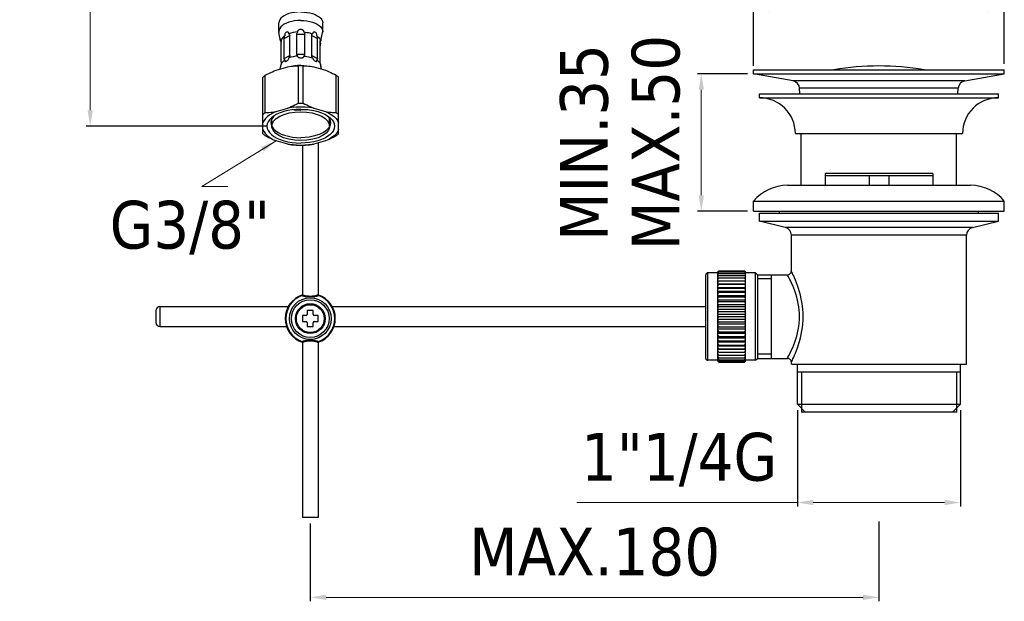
# Model space of a CAD drawing. Header units: millimetres. Extents: x 857 to 1158, y -7 to 655.
# Tile 1 of 3: x 857 to 1104, y -7 to 139. Entities that reach past the tile are written whole.
import ezdxf

# ---------------------------------------------------------------- set-up
doc = ezdxf.new("R2010")
doc.units = ezdxf.units.MM
doc.styles.add('ROMANS', font='ROMANS')
doc.styles.get("Standard").update_dxf_attribs({"font": 'tahoma.ttf'})
doc.dimstyles.new('ISO-25', dxfattribs={"dimtxt": 12, "dimasz": 4, "dimexe": 1, "dimexo": 1.5, "dimgap": 1.5, "dimtad": 1, "dimdec": 0, "dimtxsty": 'Standard', "dimcen": 2.5, "dimclrd": 7, "dimclre": 7, "dimclrt": 7, "dimadec": 0, "dimazin": 0, "dimtfac": 1, "dimtdec": 0, "dimtmove": 0, "dimatfit": 3, "dimfxl": 1, "dimlwd": 13, "dimarcsym": 0})

# ---------------------------------------------------------------- blocks, each defined once
blk = doc.blocks.new('*D16')
at = {"color": 7, "linetype": 'Continuous', "lineweight": -2, "transparency": 16777216}
for p, q in [((896.46, 248.1), (873.8, 248.1)), ((918.99, 111.96), (873.8, 111.96))]:
    blk.add_line(p, q, dxfattribs=at)
at = {"color": 7, "linetype": 'Continuous', "lineweight": 13, "transparency": 16777216}
blk.add_line((874.8, 244.1), (874.8, 115.96), dxfattribs=at)
at = {"color": 7, "linetype": 'Continuous', "transparency": 16777216}
for points in [[(874.14, 244.1), (875.47, 244.1), (874.8, 248.1)], [(874.14, 115.96), (875.47, 115.96), (874.8, 111.96)]]:
    blk.add_solid(points, dxfattribs=at)
at = {"layer": 'Defpoints', "color": 0, "linetype": 'Continuous', "transparency": 16777216}
for p in [(897.96, 248.1), (874.8, 111.96), (920.49, 111.96)]:
    blk.add_point(p, dxfattribs=at)
at = {"color": 7, "linetype": 'Continuous', "transparency": 16777216, "insert": (857.3, 180.03), "char_height": 12, "attachment_point": 2, "rotation": 90, "line_spacing_factor": 0.9}
blk.add_mtext('MAX. 350', dxfattribs=at)
blk = doc.blocks.new('*D18')
at = {"color": 7, "linetype": 'Continuous', "lineweight": -2, "transparency": 16777216}
for p, q in [((1041.46, 127.1), (1041.46, 142.25)), ((1104.46, 127.6), (1104.46, 142.25))]:
    blk.add_line(p, q, dxfattribs=at)
at = {"color": 7, "linetype": 'Continuous', "lineweight": 13, "transparency": 16777216}
blk.add_line((1100.46, 141.25), (1045.46, 141.25), dxfattribs=at)
at = {"color": 7, "linetype": 'Continuous', "transparency": 16777216}
for points in [[(1045.46, 141.91), (1045.46, 140.58), (1041.46, 141.25)], [(1100.46, 141.91), (1100.46, 140.58), (1104.46, 141.25)]]:
    blk.add_solid(points, dxfattribs=at)
at = {"layer": 'Defpoints', "color": 0, "linetype": 'Continuous', "transparency": 16777216}
for p in [(1041.46, 141.25), (1041.46, 125.6), (1104.46, 126.1)]:
    blk.add_point(p, dxfattribs=at)
at = {"color": 7, "linetype": 'Continuous', "transparency": 16777216, "insert": (1072.96, 158.75), "char_height": 12, "attachment_point": 2, "line_spacing_factor": 0.9}
blk.add_mtext('{\\fArial|b0|i0|c0|p34;Ø}63', dxfattribs=at)
blk = doc.blocks.new('*D19')
at = {"color": 7, "linetype": 'Continuous', "lineweight": -2, "transparency": 16777216}
for p, q in [((1052.46, 40.6), (1052.46, 16.36)), ((1093.46, 40.6), (1093.46, 16.36))]:
    blk.add_line(p, q, dxfattribs=at)
at = {"color": 7, "linetype": 'Continuous', "lineweight": 13, "transparency": 16777216}
for p, q in [((1052.46, 17.36), (997.09, 17.36)), ((1089.46, 17.36), (1056.46, 17.36))]:
    blk.add_line(p, q, dxfattribs=at)
at = {"color": 7, "linetype": 'Continuous', "transparency": 16777216}
for points in [[(1056.46, 18.03), (1056.46, 16.7), (1052.46, 17.36)], [(1089.46, 18.03), (1089.46, 16.7), (1093.46, 17.36)]]:
    blk.add_solid(points, dxfattribs=at)
at = {"layer": 'Defpoints', "color": 0, "linetype": 'Continuous', "transparency": 16777216}
for p in [(1052.46, 42.1), (1093.46, 42.1), (1093.46, 17.36)]:
    blk.add_point(p, dxfattribs=at)
at = {"color": 7, "linetype": 'Continuous', "transparency": 16777216, "insert": (1022.77, 34.86), "char_height": 12, "attachment_point": 2, "line_spacing_factor": 0.9}
blk.add_mtext('1"1/4G', dxfattribs=at)
blk = doc.blocks.new('*D20')
at = {"color": 7, "linetype": 'Continuous', "lineweight": -2, "transparency": 16777216}
for p, q in [((1039.96, 125.1), (1027.34, 125.1)), ((1039.96, 90.6), (1027.34, 90.6))]:
    blk.add_line(p, q, dxfattribs=at)
at = {"color": 7, "linetype": 'Continuous', "lineweight": 13, "transparency": 16777216}
blk.add_line((1028.34, 94.6), (1028.34, 121.1), dxfattribs=at)
at = {"color": 7, "linetype": 'Continuous', "transparency": 16777216}
for points in [[(1027.67, 121.1), (1029, 121.1), (1028.34, 125.1)], [(1027.67, 94.6), (1029, 94.6), (1028.34, 90.6)]]:
    blk.add_solid(points, dxfattribs=at)
at = {"layer": 'Defpoints', "color": 0, "linetype": 'Continuous', "transparency": 16777216}
for p in [(1028.34, 125.1), (1041.46, 125.1), (1041.46, 90.6)]:
    blk.add_point(p, dxfattribs=at)
at = {"color": 7, "linetype": 'Continuous', "transparency": 16777216, "insert": (992.84, 107.85), "char_height": 12, "attachment_point": 2, "rotation": 90, "line_spacing_factor": 0.9}
blk.add_mtext('MIN.35\\PMAX.50', dxfattribs=at)
blk = doc.blocks.new('*D21')
at = {"color": 7, "linetype": 'Continuous', "lineweight": -2, "transparency": 16777216}
for p, q in [((1072.96, 12.6), (1072.96, -7.48)), ((930.1, 12.09), (930.1, -7.48))]:
    blk.add_line(p, q, dxfattribs=at)
at = {"color": 7, "linetype": 'Continuous', "lineweight": 13, "transparency": 16777216}
blk.add_line((934.1, -6.48), (1068.96, -6.48), dxfattribs=at)
at = {"color": 7, "linetype": 'Continuous', "transparency": 16777216}
for points in [[(934.1, -5.82), (934.1, -7.15), (930.1, -6.48)], [(1068.96, -5.82), (1068.96, -7.15), (1072.96, -6.48)]]:
    blk.add_solid(points, dxfattribs=at)
at = {"layer": 'Defpoints', "color": 0, "linetype": 'Continuous', "transparency": 16777216}
for p in [(930.1, 13.59), (1072.96, 14.1), (1072.96, -6.48)]:
    blk.add_point(p, dxfattribs=at)
at = {"color": 7, "linetype": 'Continuous', "transparency": 16777216, "insert": (1001.53, 11.02), "char_height": 12, "attachment_point": 2, "line_spacing_factor": 0.9}
blk.add_mtext('MAX.180', dxfattribs=at)

msp = doc.modelspace()

# ---------------------------------------------------------------- linework, layer by layer
at = {"color": 7, "linetype": 'Continuous'}
for p, q in [((922.21, 135.77), (922.21, 137.94)), ((933.21, 135.77), (933.21, 137.94)), ((922.21, 135.77), (922.23, 135.51)), ((922.64, 133.4), (922.23, 135.51)), ((923.54, 134.03), (924.95, 134.74)), ((923.54, 129.01), (923.54, 134.03)), ((924.95, 129.71), (924.95, 134.74)), ((926.71, 135.1), (928.7, 135.1)), ((926.71, 130.08), (926.71, 135.1)), ((928.7, 130.08), (928.7, 135.1)), ((930.47, 134.74), (931.88, 134.03)), ((930.47, 129.71), (930.47, 134.74)), ((931.88, 129.01), (931.88, 134.03)), ((932.77, 133.4), (933.18, 135.51)), ((933.21, 135.77), (933.18, 135.51)), ((922.72, 133.03), (922.74, 132.91)), ((922.74, 132.91), (922.76, 132.8)), ((922.81, 128.13), (922.81, 133.15)), ((932.61, 128.13), (932.61, 133.15)), ((932.75, 133.3), (932.77, 133.4)), ((923.54, 129.01), (924.95, 129.71)), ((926.71, 130.08), (928.7, 130.08)), ((930.47, 129.71), (931.88, 129.01)), ((921.49, 126.04), (924.42, 126.89)), ((922.53, 126.34), (922.64, 126.89)), ((922.64, 126.89), (922.66, 126.99)), ((922.74, 127.37), (922.76, 127.48)), ((922.89, 127.78), (922.76, 127.48)), ((923.09, 128.07), (922.89, 127.78)), ((927.71, 127.26), (926.92, 127.23)), ((927.13, 117.77), (927.13, 127.16)), ((927.71, 127.26), (928.49, 127.23)), ((928.29, 117.77), (928.29, 127.16)), ((930.99, 126.89), (933.92, 126.04)), ((932.47, 127.88), (932.58, 127.68)), ((932.58, 127.68), (932.65, 127.48)), ((932.7, 127.25), (932.75, 126.99)), ((932.75, 126.99), (932.77, 126.89)), ((932.88, 126.34), (932.77, 126.89)), ((918.21, 110.05), (918.21, 124.25)), ((918.79, 115.37), (918.79, 124.76)), ((936.63, 115.37), (936.63, 124.76)), ((937.21, 110.05), (937.21, 124.25)), ((1041.46, 126.1), (1104.46, 126.1)), ((1041.46, 125.1), (1041.46, 126.1)), ((1041.46, 125.1), (1104.46, 125.1)), ((1051.39, 123.35), (1041.46, 125.1)), ((1094.53, 123.35), (1104.46, 125.1)), ((1104.46, 125.1), (1104.46, 126.1)), ((1094.53, 123.35), (1051.39, 123.35)), ((1092.88, 121.48), (1053.04, 121.48)), ((1053.11, 120.1), (1053.04, 121.48)), ((1092.81, 120.1), (1092.88, 121.48)), ((1042.96, 120.1), (1102.96, 120.1)), ((1042.96, 119.1), (1042.96, 120.1)), ((1042.96, 119.1), (1102.96, 119.1)), ((1102.96, 119.1), (1102.96, 120.1)), ((921.49, 115.65), (924.42, 116.49)), ((930.99, 116.49), (933.92, 115.65)), ((921.23, 114.69), (920.88, 114.38)), ((934.19, 114.69), (934.53, 114.38)), ((920.21, 112.82), (920.28, 112.29)), ((920.28, 112.29), (920.51, 111.77)), ((920.46, 111.96), (920.46, 113.75)), ((935.13, 112.29), (934.9, 111.77)), ((934.96, 111.96), (934.96, 113.75)), ((935.21, 112.82), (935.13, 112.29)), ((918.21, 111.11), (918.47, 110.56)), ((918.47, 110.56), (918.85, 110.04)), ((936.95, 110.56), (936.57, 110.04)), ((937.21, 111.11), (936.95, 110.56)), ((1051.96, 110.1), (1093.96, 110.1)), ((1053.46, 97.1), (1053.46, 110.1)), ((1092.46, 97.1), (1092.46, 110.1)), ((924.42, 107.42), (921.49, 108.27)), ((928.1, 107.14), (928.1, 69.5)), ((933.92, 108.27), (930.99, 107.42)), ((932.1, 107.74), (932.1, 69.5)), ((1086.46, 100.1), (1059.46, 100.1)), ((1059.46, 100.1), (1059.46, 97.1)), ((1059.46, 99.6), (1086.46, 99.6)), ((1070.5, 99.6), (1070.5, 97.1)), ((1075.42, 99.6), (1075.42, 97.1)), ((1086.46, 100.1), (1086.46, 97.1)), ((1049.96, 97.1), (1095.96, 97.1)), ((1041.46, 93.1), (1104.46, 93.1)), ((1041.46, 90.6), (1041.46, 93.1)), ((1104.46, 90.6), (1104.46, 93.1)), ((1041.46, 90.6), (1104.46, 90.6)), ((1042.96, 90.1), (1102.96, 90.1)), ((1042.96, 88.1), (1042.96, 90.1)), ((1047.96, 90.1), (1047.96, 90.6)), ((1097.96, 90.1), (1097.96, 90.6)), ((1102.96, 88.1), (1102.96, 90.1)), ((1042.96, 88.1), (1102.96, 88.1)), ((1049.44, 86.48), (1042.96, 88.1)), ((1096.47, 86.48), (1102.96, 88.1)), ((1096.47, 86.48), (1049.44, 86.48)), ((1094.96, 84.54), (1050.96, 84.54)), ((1050.96, 75.6), (1050.96, 84.54)), ((1094.96, 52.1), (1094.96, 84.54)), ((1029.46, 53.6), (1029.46, 74.6)), ((1032.46, 75.1), (1029.96, 75.1)), ((1029.96, 53.1), (1029.96, 75.1)), ((1032.54, 75.43), (1032.46, 75.34)), ((1032.46, 75.31), (1032.54, 75.38)), ((1032.46, 52.85), (1032.46, 75.34)), ((1032.54, 75.33), (1032.46, 75.24)), ((1032.46, 75.13), (1032.54, 75.19)), ((1032.54, 75.1), (1032.46, 74.99)), ((1032.46, 74.81), (1032.54, 74.86)), ((1032.54, 74.72), (1032.46, 74.61)), ((1032.46, 74.36), (1032.58, 74.41)), ((1032.54, 74.22), (1032.46, 74.1)), ((1032.62, 75.51), (1032.54, 75.43)), ((1032.54, 75.38), (1032.62, 75.45)), ((1032.62, 75.43), (1032.54, 75.33)), ((1032.54, 75.19), (1032.62, 75.25)), ((1032.62, 75.2), (1032.54, 75.1)), ((1032.54, 74.86), (1032.62, 74.9)), ((1032.62, 74.84), (1032.54, 74.72)), ((1032.62, 74.34), (1032.54, 74.22)), ((1032.58, 74.41), (1032.71, 74.46)), ((1032.71, 75.6), (1032.62, 75.51)), ((1032.71, 75.52), (1032.62, 75.43)), ((1032.62, 75.45), (1032.71, 75.52)), ((1032.71, 75.31), (1032.62, 75.2)), ((1032.62, 75.25), (1032.71, 75.31)), ((1032.71, 74.95), (1032.62, 74.84)), ((1032.62, 74.9), (1032.71, 74.95)), ((1032.71, 74.46), (1032.62, 74.34)), ((1032.71, 75.6), (1039.21, 75.6)), ((1032.71, 75.52), (1039.21, 75.52)), ((1032.71, 75.31), (1039.21, 75.31)), ((1032.71, 74.95), (1039.21, 74.95)), ((1032.71, 74.46), (1039.21, 74.46)), ((1039.25, 75.55), (1039.21, 75.6)), ((1039.21, 75.52), (1039.29, 75.45)), ((1039.29, 75.43), (1039.21, 75.52)), ((1039.21, 75.31), (1039.29, 75.25)), ((1039.29, 75.2), (1039.21, 75.31)), ((1039.21, 74.95), (1039.29, 74.9)), ((1039.29, 74.84), (1039.21, 74.95)), ((1039.21, 74.46), (1039.33, 74.41)), ((1039.29, 74.34), (1039.21, 74.46)), ((1039.33, 75.47), (1039.25, 75.55)), ((1039.29, 75.45), (1039.38, 75.38)), ((1039.38, 75.33), (1039.29, 75.43)), ((1039.29, 75.25), (1039.38, 75.19)), ((1039.38, 75.1), (1039.29, 75.2)), ((1039.29, 74.9), (1039.38, 74.86)), ((1039.38, 74.72), (1039.29, 74.84)), ((1039.38, 74.22), (1039.29, 74.34)), ((1039.33, 74.41), (1039.46, 74.36)), ((1039.38, 75.38), (1039.46, 75.31)), ((1039.46, 75.24), (1039.38, 75.33)), ((1039.38, 75.19), (1039.46, 75.13)), ((1039.46, 74.99), (1039.38, 75.1)), ((1039.38, 74.86), (1039.46, 74.81)), ((1039.46, 74.61), (1039.38, 74.72)), ((1039.46, 74.1), (1039.38, 74.22)), ((1039.46, 52.85), (1039.46, 75.34)), ((1041.96, 75.1), (1039.46, 75.1)), ((1041.96, 75.1), (1042.46, 74.6)), ((1041.96, 53.1), (1041.96, 75.1)), ((1042.46, 74.6), (1049.96, 74.6)), ((1042.46, 74.6), (1042.46, 53.6)), ((1045.96, 53.6), (1045.96, 74.6)), ((1049.97, 74.56), (1049.96, 74.6)), ((1050.97, 75.56), (1050.96, 75.6)), ((1032.46, 73.78), (1032.58, 73.81)), ((1032.54, 73.58), (1032.46, 73.46)), ((1032.46, 73.08), (1032.71, 73.09)), ((1032.5, 72.76), (1032.46, 72.7)), ((1032.46, 72.3), (1039.46, 72.3)), ((1032.46, 72.26), (1032.71, 72.23)), ((1032.54, 71.96), (1032.46, 71.83)), ((1032.58, 72.89), (1032.5, 72.76)), ((1032.62, 73.71), (1032.54, 73.58)), ((1032.62, 72.1), (1032.54, 71.96)), ((1032.58, 73.81), (1032.71, 73.83)), ((1032.71, 73.83), (1032.62, 73.71)), ((1032.71, 72.23), (1032.62, 72.1)), ((1032.71, 73.83), (1039.21, 73.83)), ((1032.71, 73.09), (1039.21, 73.09)), ((1032.71, 72.23), (1039.21, 72.23)), ((1039.21, 73.83), (1039.33, 73.81)), ((1039.29, 73.71), (1039.21, 73.83)), ((1039.21, 73.09), (1039.46, 73.08)), ((1039.29, 72.96), (1039.21, 73.09)), ((1039.21, 72.23), (1039.46, 72.26)), ((1039.29, 72.1), (1039.21, 72.23)), ((1039.38, 73.58), (1039.29, 73.71)), ((1039.38, 72.83), (1039.29, 72.96)), ((1039.38, 71.96), (1039.29, 72.1)), ((1039.33, 73.81), (1039.46, 73.78)), ((1039.46, 73.46), (1039.38, 73.58)), ((1039.46, 72.7), (1039.38, 72.83)), ((1039.46, 71.83), (1039.38, 71.96)), ((1045.96, 73.55), (1042.46, 73.55)), ((927.99, 69.36), (927.94, 69.5)), ((932.21, 69.36), (932.26, 69.5)), ((1032.46, 71.43), (1039.46, 71.43)), ((1032.46, 71.35), (1032.58, 71.31)), ((1032.5, 70.94), (1032.46, 70.87)), ((1032.46, 70.46), (1039.46, 70.46)), ((1032.54, 69.95), (1032.46, 69.82)), ((1032.46, 69.42), (1039.46, 69.42)), ((1032.58, 71.07), (1032.5, 70.94)), ((1032.62, 70.08), (1032.54, 69.95)), ((1032.58, 71.31), (1032.71, 71.27)), ((1032.58, 70.28), (1032.71, 70.22)), ((1032.71, 70.22), (1032.62, 70.08)), ((1032.71, 71.27), (1039.21, 71.27)), ((1032.71, 70.22), (1039.21, 70.22)), ((1039.21, 71.27), (1039.33, 71.31)), ((1039.29, 71.13), (1039.21, 71.27)), ((1039.29, 70.08), (1039.21, 70.22)), ((1039.38, 71), (1039.29, 71.13)), ((1039.38, 69.95), (1039.29, 70.08)), ((1039.33, 71.31), (1039.46, 71.35)), ((1039.46, 70.87), (1039.38, 71)), ((1039.38, 70.3), (1039.46, 70.34)), ((1039.46, 69.82), (1039.38, 69.95)), ((934.66, 67.92), (934.66, 67.92)), ((1032.46, 69.25), (1032.54, 69.2)), ((1032.54, 68.83), (1032.46, 68.7)), ((1032.46, 68.31), (1039.46, 68.31)), ((1032.46, 68.1), (1032.54, 68.03)), ((1032.54, 67.65), (1032.46, 67.53)), ((1032.46, 67.14), (1039.46, 67.14)), ((1032.46, 66.89), (1032.54, 66.82)), ((1032.54, 69.2), (1032.62, 69.14)), ((1032.62, 68.96), (1032.54, 68.83)), ((1032.54, 68.03), (1032.62, 67.96)), ((1032.62, 67.77), (1032.54, 67.65)), ((1032.54, 66.82), (1032.62, 66.74)), ((1032.62, 69.14), (1032.71, 69.09)), ((1032.71, 69.09), (1032.62, 68.96)), ((1032.62, 67.96), (1032.71, 67.9)), ((1032.71, 67.9), (1032.62, 67.77)), ((1032.71, 69.09), (1039.21, 69.09)), ((1032.71, 67.9), (1039.21, 67.9)), ((1039.21, 69.09), (1039.29, 69.14)), ((1039.29, 68.96), (1039.21, 69.09)), ((1039.21, 67.9), (1039.29, 67.96)), ((1039.29, 67.77), (1039.21, 67.9)), ((1039.29, 69.14), (1039.38, 69.2)), ((1039.38, 68.83), (1039.29, 68.96)), ((1039.29, 67.96), (1039.38, 68.03)), ((1039.38, 67.65), (1039.29, 67.77)), ((1039.33, 66.78), (1039.42, 66.86)), ((1039.38, 69.2), (1039.46, 69.25)), ((1039.46, 68.7), (1039.38, 68.83)), ((1039.38, 68.03), (1039.46, 68.1)), ((1039.46, 67.53), (1039.38, 67.65)), ((1039.42, 66.86), (1039.46, 66.89)), ((891.32, 65.6), (891.32, 62.6)), ((892.32, 66.6), (924.58, 66.6)), ((892.32, 66.6), (892.32, 61.6)), ((929.05, 64.34), (928.1, 64.34)), ((928.1, 64.34), (928.1, 62.84)), ((930.85, 65.59), (929.35, 65.59)), ((929.35, 65.59), (929.35, 64.64)), ((930.85, 64.64), (930.85, 65.59)), ((932.1, 64.34), (931.15, 64.34)), ((932.1, 62.84), (932.1, 64.34)), ((935.63, 66.6), (1029.46, 66.6)), ((1032.54, 66.42), (1032.46, 66.3)), ((1032.46, 65.94), (1039.46, 65.94)), ((1032.46, 65.66), (1032.54, 65.57)), ((1032.54, 65.16), (1032.46, 65.05)), ((1032.46, 64.71), (1039.46, 64.71)), ((1032.62, 66.54), (1032.54, 66.42)), ((1032.54, 65.57), (1032.62, 65.48)), ((1032.62, 65.27), (1032.54, 65.16)), ((1032.62, 66.74), (1032.71, 66.66)), ((1032.71, 66.66), (1032.62, 66.54)), ((1032.62, 65.48), (1032.71, 65.38)), ((1032.71, 65.38), (1032.62, 65.27)), ((1032.71, 66.66), (1039.21, 66.66)), ((1032.71, 65.38), (1039.21, 65.38)), ((1039.29, 66.54), (1039.21, 66.66)), ((1039.21, 65.38), (1039.29, 65.48)), ((1039.29, 65.27), (1039.21, 65.38)), ((1039.38, 66.42), (1039.29, 66.54)), ((1039.29, 65.48), (1039.38, 65.57)), ((1039.38, 65.16), (1039.29, 65.27)), ((1039.46, 66.3), (1039.38, 66.42)), ((1039.38, 65.57), (1039.46, 65.66)), ((1039.46, 65.05), (1039.38, 65.16)), ((1039.38, 64.3), (1039.46, 64.4)), ((928.1, 62.84), (929.05, 62.84)), ((929.35, 62.54), (929.35, 61.59)), ((930.85, 61.59), (930.85, 62.54)), ((931.15, 62.84), (932.1, 62.84)), ((1032.54, 63.89), (1032.46, 63.79)), ((1032.46, 63.48), (1039.46, 63.48)), ((1032.46, 63.14), (1032.54, 63.03)), ((1032.54, 62.63), (1032.46, 62.54)), ((1032.46, 62.25), (1039.46, 62.25)), ((1032.46, 61.89), (1032.54, 61.77)), ((1032.62, 63.99), (1032.54, 63.89)), ((1032.54, 63.03), (1032.62, 62.92)), ((1032.62, 62.72), (1032.54, 62.63)), ((1032.58, 64.25), (1032.66, 64.15)), ((1032.71, 64.1), (1032.62, 63.99)), ((1032.62, 62.92), (1032.71, 62.81)), ((1032.71, 62.81), (1032.62, 62.72)), ((1032.66, 64.15), (1032.71, 64.1)), ((1032.71, 64.1), (1039.21, 64.1)), ((1032.71, 62.81), (1039.21, 62.81)), ((1039.21, 64.1), (1039.29, 64.2)), ((1039.29, 63.99), (1039.21, 64.1)), ((1039.21, 62.81), (1039.29, 62.92)), ((1039.29, 62.72), (1039.21, 62.81)), ((1039.29, 64.2), (1039.38, 64.3)), ((1039.38, 63.89), (1039.29, 63.99)), ((1039.29, 62.92), (1039.38, 63.03)), ((1039.38, 62.63), (1039.29, 62.72)), ((1039.46, 63.79), (1039.38, 63.89)), ((1039.38, 63.03), (1039.46, 63.14)), ((1039.46, 62.54), (1039.38, 62.63)), ((1039.38, 61.77), (1039.46, 61.89)), ((892.32, 61.6), (924.14, 61.6)), ((929.35, 61.59), (930.85, 61.59)), ((936.06, 61.6), (1029.46, 61.6)), ((1032.54, 61.38), (1032.46, 61.3)), ((1032.46, 61.05), (1039.46, 61.05)), ((1032.46, 60.67), (1032.54, 60.55)), ((1032.54, 60.16), (1032.46, 60.1)), ((1032.46, 59.89), (1039.46, 59.89)), ((1032.54, 61.77), (1032.62, 61.66)), ((1032.62, 61.46), (1032.54, 61.38)), ((1032.54, 60.55), (1032.62, 60.42)), ((1032.62, 60.23), (1032.54, 60.16)), ((1032.62, 61.66), (1032.71, 61.54)), ((1032.71, 61.54), (1032.62, 61.46)), ((1032.62, 60.42), (1032.71, 60.3)), ((1032.71, 60.3), (1032.62, 60.23)), ((1032.71, 61.54), (1039.21, 61.54)), ((1032.71, 60.3), (1039.21, 60.3)), ((1039.21, 61.54), (1039.29, 61.66)), ((1039.29, 61.46), (1039.21, 61.54)), ((1039.29, 60.23), (1039.21, 60.3)), ((1039.29, 61.66), (1039.38, 61.77)), ((1039.38, 61.38), (1039.29, 61.46)), ((1039.38, 60.16), (1039.29, 60.23)), ((1039.46, 61.3), (1039.38, 61.38)), ((1039.38, 60.55), (1039.46, 60.67)), ((1039.46, 60.1), (1039.38, 60.16)), ((1039.38, 59.36), (1039.46, 59.49)), ((925.54, 59.26), (925.54, 59.26)), ((925.54, 59.25), (925.54, 59.25)), ((925.54, 59.25), (925.54, 59.25)), ((927.99, 57.82), (927.94, 57.68)), ((928.1, 57.68), (928.1, 13.59)), ((932.1, 57.68), (932.1, 13.59)), ((932.21, 57.82), (932.26, 57.68)), ((1032.54, 59), (1032.46, 58.94)), ((1032.46, 58.78), (1039.46, 58.78)), ((1032.46, 58.37), (1032.54, 58.24)), ((1032.54, 57.9), (1032.46, 57.86)), ((1032.46, 57.73), (1039.46, 57.73)), ((1032.46, 57.32), (1032.54, 57.19)), ((1032.54, 58.24), (1032.62, 58.11)), ((1032.54, 57.19), (1032.62, 57.06)), ((1032.71, 56.93), (1032.58, 56.89)), ((1032.62, 59.24), (1032.71, 59.11)), ((1032.62, 58.11), (1032.71, 57.98)), ((1032.62, 57.06), (1032.71, 56.93)), ((1032.71, 59.11), (1039.21, 59.11)), ((1032.71, 57.98), (1039.21, 57.98)), ((1032.71, 56.93), (1039.21, 56.93)), ((1039.21, 59.11), (1039.29, 59.24)), ((1039.29, 59.05), (1039.21, 59.11)), ((1039.21, 57.98), (1039.29, 58.11)), ((1039.33, 57.92), (1039.21, 57.98)), ((1039.21, 56.93), (1039.29, 57.06)), ((1039.33, 56.89), (1039.21, 56.93)), ((1039.29, 59.24), (1039.38, 59.36)), ((1039.38, 59), (1039.29, 59.05)), ((1039.29, 58.11), (1039.38, 58.24)), ((1039.29, 57.06), (1039.38, 57.19)), ((1039.46, 58.94), (1039.38, 59)), ((1039.38, 58.24), (1039.46, 58.37)), ((1039.38, 57.19), (1039.46, 57.32)), ((1032.58, 56.89), (1032.46, 56.85)), ((1032.46, 56.77), (1039.46, 56.77)), ((1032.46, 56.36), (1032.54, 56.23)), ((1032.71, 55.97), (1032.46, 55.93)), ((1032.46, 55.89), (1039.46, 55.89)), ((1032.46, 55.49), (1032.54, 55.37)), ((1032.71, 55.11), (1032.46, 55.12)), ((1032.46, 54.74), (1032.54, 54.61)), ((1032.54, 56.23), (1032.62, 56.1)), ((1032.54, 55.37), (1032.62, 55.24)), ((1032.54, 54.61), (1032.62, 54.49)), ((1032.62, 56.1), (1032.71, 55.97)), ((1032.62, 55.24), (1032.71, 55.11)), ((1032.62, 54.49), (1032.71, 54.36)), ((1032.71, 55.97), (1039.21, 55.97)), ((1032.71, 55.11), (1039.21, 55.11)), ((1039.21, 55.97), (1039.29, 56.1)), ((1039.46, 55.93), (1039.21, 55.97)), ((1039.21, 55.11), (1039.29, 55.24)), ((1039.46, 55.12), (1039.21, 55.11)), ((1039.21, 54.36), (1039.29, 54.49)), ((1039.29, 56.1), (1039.38, 56.23)), ((1039.29, 55.24), (1039.38, 55.37)), ((1039.29, 54.49), (1039.38, 54.61)), ((1039.46, 56.85), (1039.33, 56.89)), ((1039.38, 56.23), (1039.46, 56.36)), ((1039.38, 55.37), (1039.46, 55.49)), ((1039.38, 54.61), (1039.46, 54.74)), ((1045.96, 54.65), (1042.46, 54.65)), ((1032.46, 53.1), (1029.96, 53.1)), ((1032.58, 54.39), (1032.46, 54.41)), ((1032.46, 54.1), (1032.54, 53.98)), ((1032.58, 53.78), (1032.46, 53.83)), ((1032.46, 53.58), (1032.54, 53.47)), ((1032.54, 53.34), (1032.46, 53.38)), ((1032.46, 53.2), (1032.54, 53.1)), ((1032.54, 53.01), (1032.46, 53.07)), ((1032.46, 52.96), (1032.54, 52.86)), ((1032.54, 52.82), (1032.46, 52.89)), ((1032.46, 52.85), (1032.54, 52.77)), ((1032.54, 53.98), (1032.62, 53.86)), ((1032.54, 53.47), (1032.62, 53.36)), ((1032.62, 53.29), (1032.54, 53.34)), ((1032.54, 53.1), (1032.62, 52.99)), ((1032.62, 52.95), (1032.54, 53.01)), ((1032.54, 52.86), (1032.62, 52.77)), ((1032.62, 52.74), (1032.54, 52.82)), ((1032.54, 52.77), (1032.62, 52.68)), ((1032.71, 54.36), (1032.58, 54.39)), ((1032.71, 53.74), (1032.58, 53.78)), ((1032.62, 53.86), (1032.71, 53.74)), ((1032.62, 53.36), (1032.71, 53.24)), ((1032.71, 53.24), (1032.62, 53.29)), ((1032.62, 52.99), (1032.71, 52.89)), ((1032.71, 52.89), (1032.62, 52.95)), ((1032.62, 52.77), (1032.71, 52.67)), ((1032.71, 52.67), (1032.62, 52.74)), ((1032.62, 52.68), (1032.71, 52.6)), ((1032.71, 54.36), (1039.21, 54.36)), ((1032.71, 53.74), (1039.21, 53.74)), ((1032.71, 53.24), (1039.21, 53.24)), ((1032.71, 52.89), (1039.21, 52.89)), ((1032.71, 52.67), (1039.21, 52.67)), ((1032.71, 52.6), (1039.21, 52.6)), ((1039.33, 54.39), (1039.21, 54.36)), ((1039.21, 53.74), (1039.29, 53.86)), ((1039.33, 53.78), (1039.21, 53.74)), ((1039.21, 53.24), (1039.29, 53.36)), ((1039.29, 53.29), (1039.21, 53.24)), ((1039.21, 52.89), (1039.29, 52.99)), ((1039.29, 52.95), (1039.21, 52.89)), ((1039.21, 52.67), (1039.29, 52.77)), ((1039.29, 52.74), (1039.21, 52.67)), ((1039.21, 52.6), (1039.29, 52.68)), ((1039.29, 53.86), (1039.38, 53.98)), ((1039.29, 53.36), (1039.38, 53.47)), ((1039.38, 53.34), (1039.29, 53.29)), ((1039.29, 52.99), (1039.38, 53.1)), ((1039.38, 53.01), (1039.29, 52.95)), ((1039.29, 52.77), (1039.38, 52.86)), ((1039.38, 52.82), (1039.29, 52.74)), ((1039.29, 52.68), (1039.38, 52.77)), ((1039.46, 54.41), (1039.33, 54.39)), ((1039.46, 53.83), (1039.33, 53.78)), ((1039.38, 53.98), (1039.46, 54.1)), ((1039.38, 53.47), (1039.46, 53.58)), ((1039.46, 53.38), (1039.38, 53.34)), ((1039.38, 53.1), (1039.46, 53.2)), ((1039.46, 53.07), (1039.38, 53.01)), ((1039.38, 52.86), (1039.46, 52.96)), ((1039.46, 52.89), (1039.38, 52.82)), ((1039.38, 52.77), (1039.46, 52.85)), ((1041.96, 53.1), (1039.46, 53.1)), ((1041.96, 53.1), (1042.46, 53.6)), ((1042.46, 53.6), (1049.96, 53.6)), ((1050.96, 52.1), (1050.96, 52.6)), ((1050.96, 52.1), (1094.96, 52.1)), ((1052.46, 42.1), (1052.46, 52.1)), ((1093.46, 42.1), (1093.46, 52.1)), ((1093.46, 50.1), (1052.46, 50.1)), ((1053.51, 50.1), (1053.51, 40.1)), ((1092.41, 50.1), (1092.41, 40.1)), ((1052.46, 42.1), (1093.46, 42.1)), ((1052.46, 42.1), (1054.46, 40.1)), ((1093.46, 42.1), (1091.46, 40.1)), ((1092.41, 40.1), (1053.51, 40.1)), ((932.1, 13.59), (928.1, 13.59))]:
    msp.add_line(p, q, dxfattribs=at)
for points in [[(927.71, 140.69), (926.92, 140.66), (926.16, 140.57), (925.42, 140.44), (924.73, 140.25), (924.11, 140.01), (923.55, 139.74), (923.08, 139.42), (922.7, 139.08), (922.43, 138.71), (922.26, 138.33), (922.21, 137.94)], [(927.71, 140.69), (928.5, 140.66), (929.26, 140.57), (929.99, 140.44), (930.68, 140.25), (931.31, 140.01), (931.86, 139.74), (932.33, 139.42), (932.71, 139.08), (932.98, 138.71), (933.15, 138.33), (933.21, 137.94)], [(927.71, 138.52), (926.92, 138.49), (926.16, 138.41), (925.42, 138.27), (924.73, 138.08), (924.11, 137.85), (923.55, 137.57), (923.08, 137.26), (922.7, 136.91), (922.43, 136.55), (922.26, 136.16), (922.21, 135.77)], [(926.97, 135.65), (926.97, 135.77), (927, 135.89), (927.06, 136.01), (927.15, 136.12), (927.26, 136.21), (927.4, 136.28), (927.54, 136.32), (927.71, 136.34)], [(927.71, 138.52), (928.49, 138.49), (929.26, 138.41), (929.99, 138.27), (930.68, 138.08), (931.31, 137.85), (931.86, 137.57), (932.33, 137.26), (932.71, 136.91), (932.98, 136.55), (933.15, 136.16), (933.21, 135.77)], [(927.71, 136.34), (927.84, 136.32), (927.96, 136.3), (928.08, 136.25), (928.18, 136.19), (928.27, 136.11), (928.34, 136.03), (928.4, 135.94), (928.43, 135.84), (928.45, 135.74), (928.45, 135.65)], [(922.76, 133.54), (922.74, 133.65), (922.72, 133.74), (922.69, 133.82), (922.66, 133.87), (922.63, 133.89), (922.61, 133.89), (922.6, 133.85), (922.59, 133.78), (922.6, 133.68), (922.61, 133.56), (922.63, 133.43), (922.64, 133.4)], [(923.69, 134.66), (923.36, 134.4), (923.09, 134.13), (922.89, 133.84), (922.76, 133.54)], [(923.54, 134.03), (923.55, 134.19), (923.58, 134.34), (923.62, 134.5), (923.69, 134.66)], [(924.73, 135.18), (924.72, 135.3), (924.68, 135.41), (924.62, 135.5), (924.54, 135.57), (924.44, 135.62), (924.33, 135.64), (924.21, 135.63), (924.09, 135.59), (923.98, 135.51), (923.88, 135.41), (923.8, 135.29), (923.74, 135.17), (923.7, 135.03), (923.68, 134.9), (923.67, 134.78), (923.69, 134.66)], [(926.97, 135.65), (926.37, 135.58), (925.79, 135.48), (925.24, 135.35), (924.73, 135.18)], [(924.73, 135.18), (924.82, 135.1), (924.89, 135), (924.93, 134.88), (924.95, 134.74)], [(926.71, 135.1), (926.73, 135.25), (926.78, 135.39), (926.86, 135.52), (926.97, 135.65)], [(928.45, 135.65), (928.56, 135.52), (928.64, 135.39), (928.69, 135.25), (928.7, 135.1)], [(928.45, 135.65), (928.85, 135.61), (929.24, 135.55), (929.62, 135.48), (929.99, 135.4), (930.35, 135.3), (930.68, 135.18)], [(930.47, 134.74), (930.48, 134.88), (930.52, 135), (930.59, 135.1), (930.68, 135.18)], [(931.73, 134.66), (931.74, 134.78), (931.74, 134.9), (931.72, 135.03), (931.68, 135.17), (931.62, 135.29), (931.54, 135.41), (931.44, 135.51), (931.33, 135.59), (931.2, 135.63), (931.08, 135.64), (930.97, 135.62), (930.87, 135.57), (930.79, 135.5), (930.73, 135.41), (930.7, 135.3), (930.68, 135.18)], [(931.73, 134.66), (931.95, 134.49), (932.16, 134.31), (932.33, 134.13), (932.47, 133.94), (932.58, 133.74), (932.65, 133.54)], [(931.73, 134.66), (931.79, 134.5), (931.84, 134.34), (931.87, 134.19), (931.88, 134.03)], [(932.77, 133.4), (932.78, 133.43), (932.8, 133.56), (932.82, 133.68), (932.82, 133.78), (932.82, 133.85), (932.8, 133.89), (932.78, 133.89), (932.75, 133.87), (932.73, 133.82), (932.7, 133.74), (932.67, 133.65), (932.65, 133.54)], [(922.64, 133.4), (922.66, 133.3), (922.72, 133.03)], [(922.76, 133.54), (922.78, 133.48), (922.79, 133.39), (922.8, 133.28), (922.81, 133.15)], [(922.81, 132.16), (922.8, 132.31), (922.79, 132.47), (922.78, 132.63), (922.76, 132.8)], [(932.61, 133.15), (932.61, 133.29), (932.62, 133.4), (932.63, 133.48), (932.65, 133.54)], [(932.65, 132.8), (932.63, 132.63), (932.62, 132.47), (932.61, 132.31), (932.61, 132.16)], [(932.65, 132.8), (932.67, 132.91), (932.7, 133.03), (932.75, 133.3)], [(923.69, 128.6), (923.62, 128.67), (923.58, 128.76), (923.55, 128.88), (923.54, 129.01)], [(923.69, 128.6), (923.67, 128.5), (923.68, 128.41), (923.7, 128.34), (923.74, 128.28), (923.8, 128.25), (923.88, 128.25), (923.98, 128.27), (924.09, 128.32), (924.21, 128.39), (924.33, 128.48), (924.44, 128.58), (924.54, 128.69), (924.62, 128.8), (924.68, 128.91), (924.72, 129.02), (924.73, 129.12)], [(924.95, 129.71), (924.93, 129.57), (924.89, 129.42), (924.82, 129.27), (924.73, 129.12)], [(926.97, 129.58), (926.37, 129.52), (925.79, 129.42), (925.24, 129.29), (924.73, 129.12)], [(926.97, 129.58), (926.86, 129.69), (926.78, 129.8), (926.73, 129.93), (926.71, 130.08)], [(927.71, 129.07), (927.54, 129.08), (927.39, 129.11), (927.26, 129.15), (927.14, 129.22), (927.06, 129.3), (927, 129.39), (926.97, 129.48), (926.97, 129.58)], [(928.45, 129.58), (928.45, 129.5), (928.43, 129.43), (928.4, 129.35), (928.35, 129.28), (928.28, 129.22), (928.19, 129.17), (928.08, 129.13), (927.97, 129.09), (927.84, 129.07), (927.71, 129.07)], [(928.7, 130.08), (928.68, 129.94), (928.64, 129.81), (928.56, 129.69), (928.45, 129.58)], [(928.45, 129.58), (928.85, 129.55), (929.24, 129.49), (929.62, 129.42), (929.99, 129.34), (930.35, 129.23), (930.68, 129.12)], [(930.68, 129.12), (930.59, 129.27), (930.52, 129.42), (930.48, 129.57), (930.47, 129.71)], [(930.68, 129.12), (930.7, 129.02), (930.73, 128.91), (930.79, 128.8), (930.87, 128.69), (930.97, 128.58), (931.08, 128.48), (931.2, 128.39), (931.32, 128.32), (931.44, 128.27), (931.54, 128.25), (931.62, 128.25), (931.68, 128.28), (931.72, 128.34), (931.74, 128.41), (931.74, 128.5), (931.73, 128.6)], [(931.88, 129.01), (931.87, 128.87), (931.84, 128.76), (931.79, 128.67), (931.73, 128.6)], [(922.66, 126.99), (922.72, 127.25), (922.74, 127.37)], [(922.81, 128.13), (922.8, 127.97), (922.79, 127.82), (922.78, 127.65), (922.76, 127.48)], [(923.69, 128.6), (923.36, 128.34), (923.09, 128.07)], [(924.42, 126.89), (924.87, 126.96), (925.32, 127.03), (925.76, 127.08), (926.21, 127.12), (926.67, 127.15), (927.13, 127.16)], [(926.92, 127.23), (926.16, 127.15), (925.76, 127.08)], [(928.29, 127.16), (928.09, 127.17), (927.9, 127.17), (927.71, 127.17), (927.51, 127.17), (927.32, 127.17), (927.13, 127.16)], [(928.29, 127.16), (928.75, 127.15), (929.2, 127.12), (929.65, 127.08), (930.1, 127.03), (930.55, 126.96), (930.99, 126.89)], [(928.49, 127.23), (929.26, 127.15), (929.65, 127.08)], [(931.73, 128.6), (931.95, 128.43), (932.16, 128.25), (932.33, 128.07), (932.47, 127.88)], [(932.65, 127.48), (932.63, 127.66), (932.62, 127.82), (932.61, 127.98), (932.61, 128.13)], [(932.65, 127.48), (932.67, 127.37), (932.7, 127.25)], [(918.79, 124.76), (918.63, 124.64), (918.48, 124.51), (918.34, 124.38), (918.21, 124.25)], [(918.79, 124.76), (919.25, 125.01), (919.7, 125.24), (920.15, 125.46), (920.6, 125.66), (921.05, 125.86), (921.49, 126.04)], [(933.92, 126.04), (934.37, 125.86), (934.82, 125.66), (935.26, 125.46), (935.71, 125.24), (936.17, 125), (936.63, 124.76)], [(936.63, 124.76), (936.78, 124.64), (936.93, 124.51), (937.07, 124.38), (937.21, 124.25)], [(924.42, 116.49), (924.87, 116.67), (925.32, 116.87), (925.76, 117.07), (926.21, 117.29), (926.67, 117.53), (927.13, 117.77)], [(930.99, 116.49), (929.91, 116.65), (928.82, 116.75), (927.71, 116.78), (926.59, 116.75), (925.5, 116.65), (924.42, 116.49)], [(927.13, 117.77), (927.32, 117.78), (927.51, 117.78), (927.71, 117.78), (927.9, 117.78), (928.09, 117.78), (928.29, 117.77)], [(928.29, 117.77), (928.75, 117.53), (929.2, 117.29), (929.65, 117.07), (930.1, 116.87), (930.55, 116.67), (930.99, 116.49)], [(921.49, 115.65), (920.67, 115.26), (919.96, 114.83), (919.35, 114.37), (918.85, 113.87), (918.47, 113.35), (918.21, 112.8)], [(918.79, 115.37), (918.63, 115.24), (918.48, 115.12), (918.34, 114.99), (918.21, 114.86)], [(918.79, 115.37), (919.25, 115.38), (919.7, 115.41), (920.15, 115.45), (920.6, 115.5), (921.05, 115.57), (921.49, 115.65)], [(920.77, 114.41), (920.35, 114.08), (919.86, 113.58), (919.5, 113.06), (919.28, 112.51), (919.21, 111.96), (919.28, 111.4), (919.5, 110.86), (919.86, 110.33), (920.35, 109.83), (920.96, 109.37), (921.7, 108.95)], [(920.88, 114.38), (920.51, 113.88), (920.28, 113.36), (920.21, 112.82)], [(920.53, 112.49), (920.89, 113.2), (921.53, 113.86), (922.42, 114.44), (923.55, 114.93), (924.83, 115.28), (926.22, 115.5), (927.71, 115.58)], [(927.71, 116.21), (926.59, 116.17), (925.51, 116.06), (924.45, 115.88), (923.46, 115.64), (922.53, 115.33), (921.7, 114.96), (920.96, 114.54), (920.77, 114.41)], [(925.97, 116.11), (926.72, 116.03), (927.71, 116)], [(927.71, 116.21), (928.83, 116.17), (929.91, 116.06), (930.96, 115.88), (931.96, 115.64), (932.88, 115.33), (933.72, 114.96), (934.45, 114.54), (934.65, 114.41)], [(929.44, 116.11), (928.69, 116.03), (927.71, 116)], [(927.71, 115.58), (929.17, 115.51), (930.56, 115.29), (931.84, 114.93), (932.97, 114.45), (933.87, 113.87), (934.51, 113.21), (934.88, 112.49)], [(934.65, 114.41), (935.07, 114.08), (935.56, 113.58), (935.92, 113.06), (936.13, 112.51), (936.21, 111.96), (936.13, 111.4), (935.92, 110.86), (935.56, 110.33), (935.07, 109.83), (934.45, 109.37), (933.72, 108.95)], [(933.92, 115.65), (934.74, 115.26), (935.45, 114.83), (936.06, 114.37), (936.57, 113.87), (936.95, 113.35), (937.21, 112.8)], [(933.92, 115.65), (934.37, 115.57), (934.82, 115.5), (935.26, 115.45), (935.71, 115.41), (936.17, 115.38), (936.63, 115.37)], [(934.53, 114.38), (934.9, 113.88), (935.13, 113.36), (935.21, 112.82)], [(936.63, 115.37), (936.78, 115.24), (936.93, 115.12), (937.07, 114.99), (937.21, 114.86)], [(927.71, 108.33), (926.18, 108.41), (924.69, 108.66), (923.36, 109.05), (922.22, 109.59), (921.34, 110.22), (920.75, 110.94), (920.47, 111.7), (920.53, 112.49)], [(920.51, 111.77), (920.88, 111.26), (921.4, 110.79), (922.04, 110.37), (922.8, 109.99), (923.65, 109.67), (924.59, 109.41), (925.59, 109.22), (926.64, 109.11), (927.71, 109.07)], [(934.88, 112.49), (934.94, 111.72), (934.67, 110.94), (934.08, 110.23), (933.2, 109.59), (932.07, 109.06), (930.73, 108.66), (929.26, 108.42), (927.71, 108.33)], [(934.9, 111.77), (934.53, 111.26), (934.02, 110.79), (933.38, 110.37), (932.62, 109.99), (931.76, 109.67), (930.82, 109.41), (929.82, 109.22), (928.77, 109.11), (927.71, 109.07)], [(918.21, 110.05), (918.34, 109.92), (918.48, 109.79), (918.63, 109.67), (918.79, 109.55)], [(921.49, 108.27), (921.04, 108.45), (920.6, 108.64), (920.15, 108.85), (919.7, 109.07), (919.25, 109.3), (918.79, 109.55)], [(918.85, 110.04), (919.35, 109.54), (919.96, 109.08), (920.67, 108.65), (921.49, 108.27)], [(921.7, 108.95), (922.53, 108.58), (923.46, 108.27), (924.45, 108.03), (925.51, 107.85), (926.59, 107.74), (927.71, 107.71)], [(933.72, 108.95), (932.88, 108.58), (931.96, 108.27), (930.96, 108.03), (929.91, 107.85), (928.83, 107.74), (927.71, 107.71)], [(936.57, 110.04), (936.06, 109.54), (935.45, 109.08), (934.74, 108.65), (933.92, 108.27)], [(936.63, 109.55), (936.17, 109.3), (935.71, 109.06), (935.26, 108.84), (934.81, 108.64), (934.37, 108.45), (933.92, 108.27)], [(937.21, 110.05), (937.07, 109.92), (936.93, 109.79), (936.78, 109.67), (936.63, 109.55)], [(924.42, 107.42), (925.5, 107.26), (926.59, 107.16), (927.71, 107.13), (928.82, 107.16), (929.91, 107.26), (930.99, 107.42)], [(927.13, 107.14), (926.67, 107.16), (926.21, 107.19), (925.76, 107.23), (925.31, 107.28), (924.87, 107.34), (924.42, 107.42)], [(928.29, 107.14), (928.09, 107.13), (927.9, 107.13), (927.71, 107.13), (927.51, 107.13), (927.32, 107.13), (927.13, 107.14)], [(930.99, 107.42), (930.54, 107.34), (930.1, 107.28), (929.65, 107.23), (929.2, 107.19), (928.75, 107.16), (928.29, 107.14)], [(1039.46, 75.34), (1039.42, 75.38), (1039.33, 75.47)], [(1049.96, 53.6), (1049.97, 53.63), (1050.03, 53.73), (1050.11, 53.89), (1050.24, 54.12), (1050.39, 54.41), (1050.58, 54.78), (1050.79, 55.22), (1051.03, 55.73), (1051.29, 56.32), (1051.56, 56.96), (1051.83, 57.67), (1052.09, 58.41), (1052.33, 59.19), (1052.54, 59.99), (1052.71, 60.8), (1052.86, 61.62), (1052.96, 62.45), (1053.02, 63.27), (1053.04, 64.1), (1053.02, 64.92), (1052.96, 65.75), (1052.86, 66.57), (1052.71, 67.39), (1052.54, 68.21), (1052.33, 69.01), (1052.09, 69.78), (1051.83, 70.53), (1051.56, 71.23), (1051.29, 71.88), (1051.03, 72.46), (1050.79, 72.97), (1050.58, 73.41), (1050.39, 73.78), (1050.24, 74.08), (1050.11, 74.31), (1049.97, 74.56)], [(1051.11, 52.92), (1051.22, 53.17), (1051.37, 53.49), (1051.55, 53.89), (1051.76, 54.38), (1051.99, 54.94), (1052.23, 55.58), (1052.49, 56.28), (1052.75, 57.05), (1053, 57.87), (1053.22, 58.72), (1053.42, 59.6), (1053.59, 60.49), (1053.73, 61.39), (1053.83, 62.29), (1053.89, 63.2), (1053.9, 64.1), (1053.89, 65), (1053.83, 65.9), (1053.73, 66.81), (1053.59, 67.71), (1053.42, 68.6), (1053.22, 69.47), (1053, 70.32), (1052.75, 71.14), (1052.49, 71.91), (1052.23, 72.62), (1051.99, 73.26), (1051.76, 73.82), (1051.55, 74.3), (1051.37, 74.7), (1051.22, 75.03), (1051.11, 75.28), (1050.97, 75.56)], [(1032.71, 73.09), (1032.66, 73.02), (1032.58, 72.89)], [(927.99, 69.36), (928.04, 69.4), (928.09, 69.44), (928.14, 69.47), (928.19, 69.48), (928.24, 69.49), (928.28, 69.49), (928.33, 69.48), (928.34, 69.47)], [(932.21, 69.36), (932.09, 69.31), (931.96, 69.26), (931.82, 69.21), (931.66, 69.17), (931.5, 69.14), (931.32, 69.11), (931.14, 69.08), (930.95, 69.06), (930.75, 69.05), (930.55, 69.04), (930.34, 69.03), (930.13, 69.03), (929.92, 69.03), (929.71, 69.03), (929.51, 69.04), (929.31, 69.06), (929.12, 69.08), (928.93, 69.1), (928.75, 69.13), (928.58, 69.16), (928.41, 69.21), (928.26, 69.25), (928.12, 69.3), (927.99, 69.36)], [(931.87, 69.47), (931.76, 69.43), (931.6, 69.37), (931.43, 69.31), (931.24, 69.27), (931.03, 69.23), (930.81, 69.21), (930.58, 69.19), (930.34, 69.18), (930.1, 69.17), (929.87, 69.18), (929.63, 69.19), (929.4, 69.21), (929.18, 69.23), (928.97, 69.27), (928.78, 69.31), (928.6, 69.36), (928.45, 69.42), (928.34, 69.47)], [(932.21, 69.36), (932.16, 69.4), (932.11, 69.44), (932.06, 69.47), (932.01, 69.48), (931.96, 69.49), (931.92, 69.49), (931.88, 69.48), (931.87, 69.47)], [(1032.46, 70.34), (1032.5, 70.32), (1032.58, 70.28)], [(1032.71, 71.27), (1032.66, 71.2), (1032.58, 71.07)], [(1039.21, 70.22), (1039.25, 70.24), (1039.38, 70.3)], [(1032.46, 64.4), (1032.5, 64.35), (1032.58, 64.25)], [(1039.21, 66.66), (1039.25, 66.7), (1039.33, 66.78)], [(1032.46, 59.49), (1032.5, 59.43), (1032.54, 59.36), (1032.62, 59.24)], [(1039.21, 60.3), (1039.25, 60.36), (1039.29, 60.42), (1039.38, 60.55)], [(927.99, 57.82), (928.12, 57.88), (928.26, 57.93), (928.41, 57.97), (928.57, 58.01), (928.75, 58.05), (928.93, 58.08), (929.11, 58.1), (929.31, 58.12), (929.5, 58.14), (929.71, 58.15), (929.92, 58.15), (930.13, 58.15), (930.34, 58.15), (930.55, 58.14), (930.75, 58.13), (930.95, 58.12), (931.14, 58.1), (931.32, 58.07), (931.5, 58.04), (931.66, 58), (931.82, 57.96), (931.96, 57.92), (932.09, 57.87), (932.21, 57.82)], [(927.99, 57.82), (928.04, 57.78), (928.09, 57.74), (928.14, 57.71), (928.19, 57.69), (928.24, 57.69), (928.28, 57.69), (928.33, 57.7), (928.34, 57.7)], [(928.34, 57.7), (928.44, 57.75), (928.6, 57.81), (928.77, 57.86), (928.97, 57.91), (929.18, 57.95), (929.4, 57.97), (929.63, 57.99), (929.86, 58), (930.1, 58.01), (930.34, 58), (930.57, 57.99), (930.8, 57.97), (931.02, 57.95), (931.23, 57.91), (931.43, 57.87), (931.6, 57.81), (931.76, 57.75), (931.87, 57.7)], [(932.21, 57.82), (932.16, 57.78), (932.11, 57.74), (932.06, 57.71), (932.01, 57.69), (931.96, 57.69), (931.92, 57.69), (931.88, 57.7), (931.87, 57.7)], [(1032.71, 59.11), (1032.66, 59.08), (1032.62, 59.05), (1032.54, 59)], [(1032.71, 57.98), (1032.66, 57.96), (1032.54, 57.9)], [(1039.46, 57.86), (1039.42, 57.88), (1039.33, 57.92)], [(1050.96, 52.6), (1050.97, 52.63), (1051.11, 52.92)]]:
    msp.add_lwpolyline(points, dxfattribs=at)
for radius in [5.25, 4.75, 3.75, 3.5]:
    msp.add_circle((930.1, 63.59), radius, dxfattribs=at)
for centre, radius, start, end in [((1072.96, 62.1), 65, 79.965, 100.035), ((1051.04, 121.38), 2, 2.8704, 80), ((1094.87, 121.38), 2, 100, 177.1296), ((1042.96, 110.1), 9, 0, 90), ((1102.96, 110.1), 9, 90, 180), ((1049.96, 86.07), 11.03, 90, 140.4022), ((1095.96, 86.07), 11.03, 39.5978, 90), ((1048.96, 84.54), 2, 0, 75.9638), ((1096.96, 84.54), 2, 104.0362, 180), ((1029.96, 74.6), 0.5, 90, 180), ((1049.96, 75.6), 1, 269.9995, 0.0007), ((930.1, 63.59), 6.29, 108.5509, 251.4491), ((930.1, 63.59), 6.14, 110.0881, 249.9119), ((928.11, 69.03), 0.5, 63.3982, 110.087), ((932.09, 69.03), 0.5, 69.9145, 116.6006), ((930.1, 63.59), 6.29, 288.5517, 71.4482), ((930.1, 63.59), 6.14, 290.0881, 69.9119), ((892.32, 65.6), 1, 90, 180), ((929.05, 64.64), 0.3, 270, 0), ((931.15, 64.64), 0.3, 180, 270), ((892.32, 62.6), 1, 180, 270), ((929.05, 62.54), 0.3, 0, 90), ((931.15, 62.54), 0.3, 90, 180), ((928.11, 58.15), 0.5, 249.913, 296.6008), ((932.09, 58.15), 0.5, 243.3992, 290.0855), ((1029.96, 53.6), 0.5, 180, 270), ((1049.96, 52.6), 1, 359.9994, 90.0004)]:
    msp.add_arc(centre, radius, start, end, dxfattribs=at)

# ---------------------------------------------------------------- texts
at = {"color": 7, "linetype": 'Continuous', "insert": (879.7, 79.67), "char_height": 12, "attachment_point": 7, "style": 'ROMANS'}
msp.add_mtext('{\\fTahoma|b0|i0|c0|p34;G3/8"}', dxfattribs=at)

# ---------------------------------------------------------------- dimensions: what is measured, and where the dimension line sits
at = {"color": 7, "linetype": 'Continuous'}
for base, p1, p2, angle, text, picture, middle in [((874.8, 111.96), (897.96, 248.1), (920.49, 111.96), 270, 'MAX. 350', '*D16', (874.8, 180.03)), ((1041.46, 141.25), (1104.46, 126.1), (1041.46, 125.6), 180, '{\\fArial|b0|i0|c0|p34;Ø}<>', '*D18', (1072.96, 141.25)), ((1028.33572626, 125.0968712), (1041.4571913, 90.5968712), (1041.4571913, 125.0968712), 90, 'MIN.<>\\PMAX.50', '*D20', (1028.33572626, 107.8468712))]:
    dim = msp.add_linear_dim(base=base, p1=p1, p2=p2, angle=angle, text=text, dimstyle='ISO-25', dxfattribs=at)
    dim.commit()
    dim.dimension.update_dxf_attribs({"geometry": picture, "text_midpoint": middle, "dimtype": 160})
for base, p1, p2, text, picture, middle in [((1093.46, 17.36), (1052.46, 42.1), (1093.46, 42.1), '1"1/4G', '*D19', (1022.77, 17.36)), ((1072.96, -6.48), (930.1, 13.59), (1072.96, 14.1), 'MAX.180', '*D21', (1001.53, -6.48))]:
    dim = msp.add_linear_dim(base=base, p1=p1, p2=p2, text=text, dimstyle='ISO-25', dxfattribs=at)
    dim.commit()
    dim.dimension.update_dxf_attribs({"geometry": picture, "text_midpoint": middle, "dimtype": 160})

# ---------------------------------------------------------------- leaders
at = {"color": 7, "linetype": 'Continuous', "annotation_type": 0, "has_hookline": 1, "hookline_direction": 0}
msp.add_leader([(921.49, 108.27), (902.89, 96.79), (906.89, 96.79)], dimstyle='ISO-25', dxfattribs=at)

doc.saveas('drawing.dxf')
